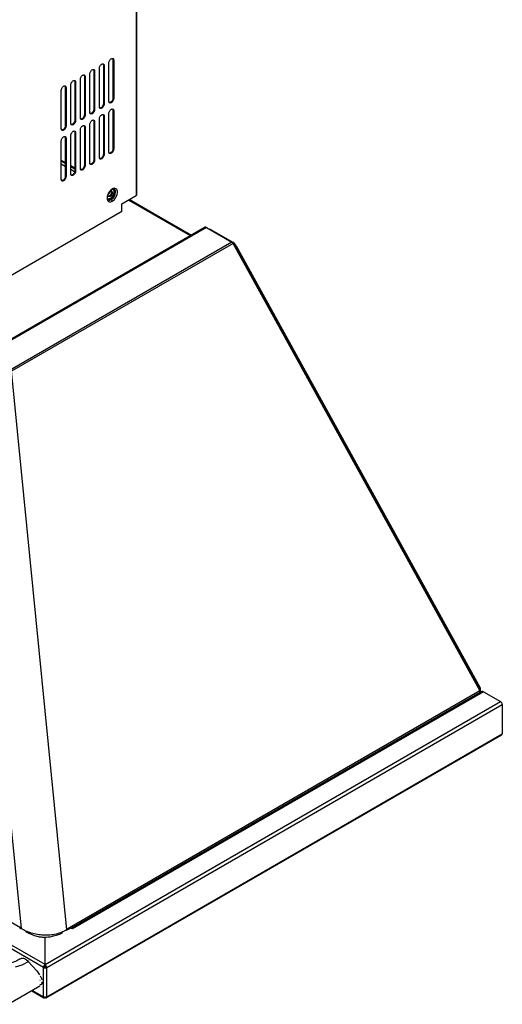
# Model space of a CAD drawing. Header units: millimetres. Extents: x -390 to 680, y -36 to 1377.
# Tile 5 of 6: x 321 to 680, y -34 to 697. Entities that reach past the tile are written whole.
import ezdxf

# ---------------------------------------------------------------- set-up
doc = ezdxf.new("R2010")
doc.units = ezdxf.units.MM

msp = doc.modelspace()

# ---------------------------------------------------------------- linework, layer by layer
at = {"color": 7, "linetype": 'Continuous', "lineweight": 25}
for p, q in [((408.38, 567.07), (408.38, 928.8)), ((407.86, 928.07), (407.86, 566.34)), ((390.44, 667.76), (390.53, 667.22)), ((391.1, 666.9), (390.53, 667.22)), ((390.53, 667.22), (390.53, 638.64)), ((391.1, 666.9), (391.1, 638.32)), ((376.3, 659.6), (376.39, 659.06)), ((376.96, 658.73), (376.39, 659.06)), ((376.39, 659.06), (376.39, 630.48)), ((376.96, 658.73), (376.96, 630.15)), ((380.49, 632.19), (380.49, 660.77)), ((383.37, 663.68), (383.46, 663.14)), ((384.03, 662.81), (383.46, 663.14)), ((383.46, 663.14), (383.46, 634.56)), ((384.03, 662.81), (384.03, 634.24)), ((387.56, 636.28), (387.56, 664.86)), ((362.16, 651.43), (362.25, 650.89)), ((362.81, 650.57), (362.25, 650.89)), ((362.25, 650.89), (362.25, 622.32)), ((366.35, 624.03), (366.35, 652.61)), ((369.23, 655.52), (369.32, 654.98)), ((369.88, 654.65), (369.32, 654.98)), ((369.32, 654.98), (369.32, 626.4)), ((369.88, 654.65), (369.88, 626.07)), ((373.42, 628.11), (373.42, 656.69)), ((352.21, 615.87), (352.21, 644.45)), ((355.09, 647.35), (355.18, 646.81)), ((355.74, 646.49), (355.18, 646.81)), ((355.18, 646.81), (355.18, 618.23)), ((355.74, 646.49), (355.74, 617.91)), ((359.28, 619.95), (359.28, 648.53)), ((362.81, 650.57), (362.81, 621.99)), ((391.1, 638.32), (390.53, 638.64)), ((376.96, 630.15), (376.39, 630.48)), ((381.69, 631.5), (380.98, 631.27)), ((382.26, 631.17), (381.69, 631.5)), ((384.03, 634.24), (383.46, 634.56)), ((388.76, 635.58), (388.05, 635.36)), ((389.33, 635.26), (388.76, 635.58)), ((390.44, 630.2), (390.53, 629.66)), ((391.1, 629.34), (390.53, 629.66)), ((390.53, 629.66), (390.53, 601.08)), ((391.1, 629.34), (391.1, 600.76)), ((362.81, 621.99), (362.25, 622.32)), ((367.55, 623.34), (366.84, 623.11)), ((368.12, 623.01), (367.55, 623.34)), ((369.88, 626.07), (369.32, 626.4)), ((374.62, 627.42), (373.91, 627.19)), ((375.19, 627.09), (374.62, 627.42)), ((376.3, 622.04), (376.39, 621.5)), ((376.96, 621.17), (376.39, 621.5)), ((376.39, 621.5), (376.39, 592.92)), ((380.49, 594.63), (380.49, 623.21)), ((383.37, 626.12), (383.46, 625.58)), ((384.03, 625.25), (383.46, 625.58)), ((383.46, 625.58), (383.46, 597)), ((384.03, 625.25), (384.03, 596.67)), ((387.56, 598.72), (387.56, 627.29)), ((353.41, 615.17), (352.7, 614.95)), ((353.97, 614.85), (353.41, 615.17)), ((355.74, 617.91), (355.18, 618.23)), ((360.48, 619.25), (359.77, 619.03)), ((361.05, 618.93), (360.48, 619.25)), ((366.35, 586.47), (366.35, 615.05)), ((369.23, 617.96), (369.32, 617.42)), ((369.88, 617.09), (369.32, 617.42)), ((369.32, 617.42), (369.32, 588.84)), ((369.88, 617.09), (369.88, 588.51)), ((373.42, 590.55), (373.42, 619.13)), ((376.96, 621.17), (376.96, 592.59)), ((352.21, 578.31), (352.21, 606.88)), ((355.09, 609.79), (355.18, 609.25)), ((355.74, 608.93), (355.18, 609.25)), ((355.18, 609.25), (355.18, 580.67)), ((355.74, 608.93), (355.74, 580.35)), ((359.28, 582.39), (359.28, 610.97)), ((362.16, 613.87), (362.25, 613.33)), ((362.81, 613.01), (362.25, 613.33)), ((362.25, 613.33), (362.25, 584.75)), ((362.81, 613.01), (362.81, 584.43)), ((391.1, 600.76), (390.53, 601.08)), ((352.21, 592.58), (355.18, 590.87)), ((355.18, 590.63), (352.21, 592.34)), ((376.96, 592.59), (376.39, 592.92)), ((381.69, 593.94), (380.98, 593.71)), ((382.26, 593.61), (381.69, 593.94)), ((384.03, 596.67), (383.46, 597)), ((388.76, 598.02), (388.05, 597.79)), ((389.33, 597.69), (388.76, 598.02)), ((355.18, 590.05), (352.21, 591.77)), ((352.21, 589.89), (355.18, 588.18)), ((359.28, 588.5), (362.25, 586.79)), ((362.25, 586.55), (359.28, 588.26)), ((362.25, 585.97), (359.28, 587.69)), ((359.28, 585.81), (362.14, 584.15)), ((367.55, 585.78), (366.84, 585.55)), ((368.12, 585.45), (367.55, 585.78)), ((369.88, 588.51), (369.32, 588.84)), ((374.62, 589.86), (373.91, 589.63)), ((375.19, 589.53), (374.62, 589.86)), ((353.41, 577.61), (352.66, 577.37)), ((353.97, 577.28), (353.41, 577.61)), ((355.74, 580.35), (355.18, 580.67)), ((360.48, 581.69), (359.77, 581.47)), ((361.05, 581.37), (360.48, 581.69)), ((362.81, 584.43), (362.25, 584.75)), ((386.89, 566.65), (386.98, 567.22)), ((390.07, 568.48), (389.51, 568.81)), ((391.8, 569.32), (392.51, 568.91)), ((397.11, 560.13), (407.86, 566.34)), ((448.09, 536.42), (402.06, 562.99)), ((448.58, 536.71), (402.56, 563.28)), ((402.76, 563.4), (448.79, 536.83)), ((397.11, 554.42), (397.11, 560.13)), ((397.11, 554.42), (296.56, 496.37)), ((459.05, 542.75), (299.74, 450.78)), ((459.9, 542.66), (300.24, 450.49)), ((459.9, 542.66), (478.82, 531.74)), ((463.22, 540.74), (463.58, 540.95)), ((463.58, 540.95), (479.53, 531.74)), ((478.82, 531.74), (314.36, 436.8)), ((479.7, 530.79), (315.24, 435.85)), ((479.13, 531.51), (479.53, 531.74)), ((479.2, 531.45), (479.67, 531.69)), ((479.67, 531.69), (479.22, 531.43)), ((479.67, 531.69), (480.02, 531.04)), ((480.02, 531.04), (479.67, 530.84)), ((662.86, 198.85), (479.7, 530.79)), ((663.47, 199.23), (480.31, 531.17)), ((481.67, 528.7), (482.11, 528.95)), ((482.11, 528.95), (663.2, 200.77)), ((281.01, 437.5), (322.31, 22.13)), ((314.88, 436.5), (356.18, 21.12)), ((338.98, -6.74), (-365.01, 399.67)), ((340.19, -4.66), (-363.81, 401.75)), ((-317.06, 391.83), (321.82, 23.01)), ((356.6, 22.05), (662.86, 198.85)), ((359.5, 22.4), (663.19, 197.71)), ((664.77, 198.04), (360.01, 22.11)), ((665.62, 197.96), (360.51, 21.82)), ((662.68, 196.83), (663.19, 197.71)), ((662.76, 200.52), (663.2, 200.77)), ((662.9, 197.23), (663.2, 197.4)), ((663.2, 200.77), (663.2, 199.73)), ((663.2, 199.05), (663.2, 197.4)), ((663.2, 197.4), (663.43, 197.27)), ((665.62, 197.96), (678.4, 190.59)), ((340.19, -4.66), (678.4, 190.59)), ((662.7, 196.87), (662.72, 196.86)), ((341.39, -6.74), (679.6, 188.5)), ((679.6, 188.5), (679.6, 166.78)), ((679.6, 186.6), (679.62, 186.29)), ((679.6, 186.27), (679.62, 186.29)), ((679.62, 186.29), (679.62, 169.46)), ((679.62, 169.46), (679.6, 169.18)), ((679.6, 169.45), (679.62, 169.46)), ((341.04, -29.24), (679.24, 166.01)), ((341.39, -28.46), (679.6, 166.78)), ((321.6, 22.53), (321.82, 23.01)), ((322.31, 22.13), (321.6, 22.53)), ((322.19, 21.89), (321.63, 22.22)), ((321.75, 22.15), (322.01, 22.3)), ((321.75, 22.15), (322.01, 22.3)), ((322.3, 22.11), (322.09, 21.67)), ((359.28, 22.53), (356.35, 20.84)), ((356.6, 22.05), (356.89, 21.53)), ((360.51, 21.82), (359.28, 22.53)), ((326.32, 19.48), (325.92, 19.71)), ((327.9, 18.65), (326.32, 19.48)), ((329.59, 17.9), (327.9, 18.65)), ((331.45, 17.19), (329.59, 17.9)), ((332.44, 16.85), (331.45, 17.19)), ((333.46, 16.53), (332.44, 16.85)), ((334.39, 16.26), (333.46, 16.53)), ((335.35, 16.02), (334.39, 16.26)), ((336.12, 15.86), (335.35, 16.02)), ((336.91, 15.72), (336.12, 15.86)), ((337.6, 15.62), (336.91, 15.72)), ((338.3, 15.55), (337.6, 15.62)), ((338.95, 15.51), (338.3, 15.55)), ((339.61, 15.49), (338.95, 15.51)), ((340.93, 15.51), (339.61, 15.49)), ((340.19, -6.62), (340.19, 15.5)), ((342.32, 15.63), (340.93, 15.51)), ((343.82, 15.85), (342.32, 15.63)), ((345.5, 16.18), (343.82, 15.85)), ((347.35, 16.64), (345.5, 16.18)), ((348.29, 16.91), (347.35, 16.64)), ((349.22, 17.21), (348.29, 16.91)), ((350.01, 17.48), (349.22, 17.21)), ((350.78, 17.79), (350.01, 17.48)), ((351.43, 18.07), (350.78, 17.79)), ((352.06, 18.38), (351.43, 18.07)), ((352.44, 18.58), (352.06, 18.38)), ((353, 18.9), (352.44, 18.58)), ((356.18, 21.12), (356.89, 21.53)), ((356.19, 21.11), (356.46, 20.63)), ((356.43, 21.26), (356.43, 21.2)), ((356.7, 21.04), (356.43, 21.2)), ((318.22, -6.33), (323.14, -4.75)), ((323.14, -4.75), (327.75, -2.36)), ((327.97, -2.46), (333.99, -9.26)), ((338.98, -6.74), (339.48, -6.45)), ((338.98, -28.46), (338.98, -6.74)), ((341.39, -6.74), (340.89, -6.45)), ((341.39, -28.46), (341.39, -6.74)), ((333.99, -9.26), (336.01, -12.16)), ((312.86, -34.1), (336.4, -20.51)), ((336.29, -16.07), (336.41, -16.15)), ((330.31, -24.03), (339.34, -29.24)), ((330.81, -23.74), (338.98, -28.46)), ((340.19, -29.15), (340.19, -28.75))]:
    msp.add_line(p, q, dxfattribs=at)
at = {"color": 7, "linetype": 'Continuous', "lineweight": 25, "flags": 128}
for points in [[(390.04, 571.16), (389.03, 570.42), (388.09, 569.43), (387.29, 568.25), (386.67, 566.97), (386.28, 565.66), (386.15, 564.42), (386.28, 563.34), (386.67, 562.48), (387.29, 561.9), (388.09, 561.65), (389.03, 561.75), (390.04, 562.18)], [(397.11, 559.93), (397.23, 560.04), (397.61, 560.42)], [(479.68, 530.82), (479.69, 530.82), (479.7, 530.83), (479.68, 530.83)], [(479.7, 530.79), (479.92, 530.92), (480.09, 531.02), (480.22, 531.1), (480.29, 531.15), (480.31, 531.17), (480.27, 531.16), (480.17, 531.12), (480.02, 531.04)]]:
    msp.add_lwpolyline(points, dxfattribs=at)
at = {"color": 7, "linetype": 'Continuous', "lineweight": 25}
for centre, radius, start, end in [((389.56, 571.1), 0.479, 303.91688, 7.26982), ((391.56, 569.3), 2.4, 350.78596, 129.20329), ((389.25, 569.51), 2.28, 355.24106, 44.94661), ((389.38, 569.51), 2.43, 355.51514, 42.14452), ((390.31, 569.15), 2.22, 353.70115, 54.98667), ((387.2, 565.84), 2.2, 254.25476, 305.76399), ((385.82, 569.11), 2.31, 302.60549, 357.39453), ((388.01, 565.24), 2.27, 245.99261, 305.59142), ((384.92, 569.62), 6.61, 302.60548, 357.39452), ((388.79, 564.07), 0.307, 182.60548, 237.39452), ((385.6, 569.23), 6.92, 302.60548, 357.39452), ((388.5, 562.11), 1.54, 2.60548, 57.39452), ((385.48, 569.3), 8.45, 302.60548, 357.39452), ((407.48, 567.16), 0.905, 294.37466, 354.3052), ((459.4, 541.97), 0.855, 54.38242, 114.30712), ((462.81, 539.84), 1.35, 55.45926, 102.74157), ((477.51, 529.64), 2.48, 27.73213, 57.94373), ((475.66, 525.56), 7.29, 27.73214, 57.94373), ((660.96, 202.59), 4.2, 296.99968, 306.82597), ((660.76, 197.64), 2.42, 1.69046, 30.03007), ((665.12, 197.27), 0.852, 54.26004, 114.4295), ((676.99, 188.39), 2.61, 2.60548, 57.39452), ((678.79, 166.68), 0.815, 304.05635, 7.25583), ((323.68, 22.02), 2.09, 166.57091, 175.17275), ((354.65, 20.85), 2.28, 7.90525, 16.63228), ((341.59, -6.86), 2.61, 122.60548, 177.39452), ((340.19, -4.42), 2.61, 242.60967, 297.39033), ((341.01, -6.52), 1.54, 122.60548, 177.39452), ((340.19, -5.09), 1.54, 242.60967, 297.39033), ((338.78, -6.86), 2.61, 2.60548, 57.39452), ((339.36, -6.52), 1.54, 2.60548, 57.39452), ((339.72, -28.58), 0.742, 170.78596, 309.20329), ((340.19, -26.14), 2.61, 242.60967, 297.39033), ((340.66, -28.58), 0.742, 230.79671, 9.21404)]:
    msp.add_arc(centre, radius, start, end, dxfattribs=at)
for points, knots in [([(387.56, 664.86), (387.6, 665.17), (387.66, 665.81), (388.14, 666.76), (388.72, 667.49), (389.13, 667.78), (389.33, 667.92)], [0, 0, 0, 0, 0.279619, 0.559238, 0.779619, 1, 1, 1, 1]), ([(389.33, 667.92), (389.59, 668.03), (390.11, 668.25), (390.69, 668.04), (391.04, 667.57), (391.08, 667.12), (391.1, 666.9)], [0, 0, 0, 0, 0.279619, 0.559238, 0.77962, 1, 1, 1, 1]), ([(373.42, 656.69), (373.45, 657.01), (373.52, 657.65), (373.99, 658.59), (374.58, 659.33), (374.98, 659.61), (375.19, 659.75)], [0, 0, 0, 0, 0.2796192, 0.5592384, 0.7796194, 1, 1, 1, 1]), ([(375.19, 659.75), (375.45, 659.86), (375.97, 660.09), (376.55, 659.88), (376.89, 659.4), (376.94, 658.96), (376.96, 658.73)], [0, 0, 0, 0, 0.279619, 0.559238, 0.77962, 1, 1, 1, 1]), ([(380.49, 660.77), (380.52, 661.09), (380.59, 661.73), (381.06, 662.67), (381.65, 663.41), (382.06, 663.69), (382.26, 663.84)], [0, 0, 0, 0, 0.2796192, 0.5592384, 0.7796194, 1, 1, 1, 1]), ([(382.26, 663.84), (382.52, 663.95), (383.04, 664.17), (383.62, 663.96), (383.96, 663.48), (384.01, 663.04), (384.03, 662.81)], [0, 0, 0, 0, 0.279619, 0.559238, 0.77962, 1, 1, 1, 1]), ([(359.28, 648.53), (359.31, 648.85), (359.38, 649.48), (359.85, 650.43), (360.43, 651.16), (360.84, 651.45), (361.05, 651.59)], [0, 0, 0, 0, 0.279619, 0.559238, 0.779619, 1, 1, 1, 1]), ([(361.05, 651.59), (361.31, 651.7), (361.82, 651.92), (362.4, 651.71), (362.75, 651.24), (362.79, 650.79), (362.81, 650.57)], [0, 0, 0, 0, 0.279619, 0.559238, 0.77962, 1, 1, 1, 1]), ([(366.35, 652.61), (366.38, 652.93), (366.45, 653.57), (366.92, 654.51), (367.51, 655.25), (367.91, 655.53), (368.12, 655.67)], [0, 0, 0, 0, 0.279619, 0.559238, 0.779619, 1, 1, 1, 1]), ([(368.12, 655.67), (368.38, 655.78), (368.89, 656), (369.48, 655.79), (369.82, 655.32), (369.86, 654.87), (369.88, 654.65)], [0, 0, 0, 0, 0.279619, 0.559238, 0.77962, 1, 1, 1, 1]), ([(352.21, 644.45), (352.24, 644.76), (352.31, 645.4), (352.78, 646.35), (353.36, 647.08), (353.77, 647.37), (353.97, 647.51)], [0, 0, 0, 0, 0.279619, 0.559238, 0.779619, 1, 1, 1, 1]), ([(353.97, 647.51), (354.23, 647.62), (354.75, 647.84), (355.33, 647.63), (355.68, 647.16), (355.72, 646.71), (355.74, 646.49)], [0, 0, 0, 0, 0.279619, 0.559238, 0.77962, 1, 1, 1, 1]), ([(389.33, 635.26), (389.07, 635.14), (388.55, 634.92), (387.97, 635.13), (387.62, 635.61), (387.58, 636.05), (387.56, 636.28)], [0, 0, 0, 0, 0.279619, 0.559238, 0.77962, 1, 1, 1, 1]), ([(390.53, 638.64), (390.5, 638.33), (390.43, 637.69), (389.96, 636.74), (389.38, 636.01), (388.97, 635.72), (388.76, 635.58)], [0, 0, 0, 0, 0.279619, 0.559238, 0.779619, 1, 1, 1, 1]), ([(391.1, 638.32), (391.06, 638), (391, 637.36), (390.52, 636.42), (389.94, 635.68), (389.53, 635.4), (389.33, 635.26)], [0, 0, 0, 0, 0.2796192, 0.5592384, 0.7796194, 1, 1, 1, 1]), ([(376.39, 630.48), (376.36, 630.16), (376.29, 629.52), (375.82, 628.58), (375.23, 627.84), (374.83, 627.56), (374.62, 627.42)], [0, 0, 0, 0, 0.279619, 0.559238, 0.779619, 1, 1, 1, 1]), ([(376.96, 630.15), (376.92, 629.83), (376.86, 629.2), (376.38, 628.25), (375.8, 627.52), (375.39, 627.23), (375.19, 627.09)], [0, 0, 0, 0, 0.2796192, 0.5592384, 0.7796194, 1, 1, 1, 1]), ([(382.26, 631.17), (382, 631.06), (381.48, 630.84), (380.9, 631.05), (380.55, 631.52), (380.51, 631.97), (380.49, 632.19)], [0, 0, 0, 0, 0.2796192, 0.5592383, 0.7796199, 1, 1, 1, 1]), ([(383.46, 634.56), (383.43, 634.24), (383.36, 633.61), (382.89, 632.66), (382.3, 631.92), (381.9, 631.64), (381.69, 631.5)], [0, 0, 0, 0, 0.2796192, 0.5592384, 0.7796195, 1, 1, 1, 1]), ([(384.03, 634.24), (383.99, 633.92), (383.93, 633.28), (383.45, 632.33), (382.87, 631.6), (382.46, 631.31), (382.26, 631.17)], [0, 0, 0, 0, 0.2796192, 0.5592384, 0.7796194, 1, 1, 1, 1]), ([(387.56, 627.29), (387.6, 627.61), (387.66, 628.25), (388.14, 629.19), (388.72, 629.93), (389.13, 630.21), (389.33, 630.36)], [0, 0, 0, 0, 0.279619, 0.559238, 0.779619, 1, 1, 1, 1]), ([(389.33, 630.36), (389.59, 630.47), (390.11, 630.69), (390.69, 630.48), (391.04, 630.01), (391.08, 629.56), (391.1, 629.34)], [0, 0, 0, 0, 0.2796192, 0.5592383, 0.7796199, 1, 1, 1, 1]), ([(362.25, 622.32), (362.21, 622), (362.15, 621.36), (361.67, 620.42), (361.09, 619.68), (360.68, 619.4), (360.48, 619.25)], [0, 0, 0, 0, 0.279619, 0.559238, 0.779619, 1, 1, 1, 1]), ([(362.81, 621.99), (362.78, 621.67), (362.71, 621.03), (362.24, 620.09), (361.66, 619.35), (361.25, 619.07), (361.05, 618.93)], [0, 0, 0, 0, 0.279619, 0.559238, 0.779619, 1, 1, 1, 1]), ([(368.12, 623.01), (367.86, 622.9), (367.34, 622.68), (366.76, 622.89), (366.41, 623.36), (366.37, 623.81), (366.35, 624.03)], [0, 0, 0, 0, 0.2796192, 0.5592383, 0.7796199, 1, 1, 1, 1]), ([(369.32, 626.4), (369.29, 626.08), (369.22, 625.44), (368.75, 624.5), (368.16, 623.76), (367.75, 623.48), (367.55, 623.34)], [0, 0, 0, 0, 0.279619, 0.559238, 0.779619, 1, 1, 1, 1]), ([(369.88, 626.07), (369.85, 625.75), (369.78, 625.11), (369.31, 624.17), (368.73, 623.43), (368.32, 623.15), (368.12, 623.01)], [0, 0, 0, 0, 0.2796192, 0.5592384, 0.7796194, 1, 1, 1, 1]), ([(375.19, 627.09), (374.93, 626.98), (374.41, 626.76), (373.83, 626.97), (373.48, 627.44), (373.44, 627.89), (373.42, 628.11)], [0, 0, 0, 0, 0.2796192, 0.5592383, 0.7796199, 1, 1, 1, 1]), ([(373.42, 619.13), (373.45, 619.45), (373.52, 620.09), (373.99, 621.03), (374.58, 621.77), (374.98, 622.05), (375.19, 622.19)], [0, 0, 0, 0, 0.279619, 0.559238, 0.779619, 1, 1, 1, 1]), ([(375.19, 622.19), (375.45, 622.3), (375.97, 622.53), (376.55, 622.31), (376.89, 621.84), (376.94, 621.39), (376.96, 621.17)], [0, 0, 0, 0, 0.279619, 0.559238, 0.77962, 1, 1, 1, 1]), ([(380.49, 623.21), (380.52, 623.53), (380.59, 624.17), (381.06, 625.11), (381.65, 625.85), (382.06, 626.13), (382.26, 626.27)], [0, 0, 0, 0, 0.2796192, 0.5592384, 0.7796194, 1, 1, 1, 1]), ([(382.26, 626.27), (382.52, 626.39), (383.04, 626.61), (383.62, 626.4), (383.96, 625.92), (384.01, 625.48), (384.03, 625.25)], [0, 0, 0, 0, 0.279619, 0.559238, 0.77962, 1, 1, 1, 1]), ([(353.97, 614.85), (353.72, 614.73), (353.2, 614.51), (352.62, 614.72), (352.27, 615.2), (352.23, 615.64), (352.21, 615.87)], [0, 0, 0, 0, 0.279619, 0.559238, 0.77962, 1, 1, 1, 1]), ([(355.18, 618.23), (355.14, 617.91), (355.08, 617.28), (354.6, 616.33), (354.02, 615.6), (353.61, 615.31), (353.41, 615.17)], [0, 0, 0, 0, 0.279619, 0.559238, 0.779619, 1, 1, 1, 1]), ([(355.74, 617.91), (355.71, 617.59), (355.64, 616.95), (355.17, 616.01), (354.59, 615.27), (354.18, 614.99), (353.97, 614.85)], [0, 0, 0, 0, 0.279619, 0.559238, 0.779619, 1, 1, 1, 1]), ([(361.05, 618.93), (360.79, 618.82), (360.27, 618.59), (359.69, 618.8), (359.34, 619.28), (359.3, 619.72), (359.28, 619.95)], [0, 0, 0, 0, 0.279619, 0.559238, 0.77962, 1, 1, 1, 1]), ([(359.28, 610.97), (359.31, 611.28), (359.38, 611.92), (359.85, 612.87), (360.43, 613.6), (360.84, 613.89), (361.05, 614.03)], [0, 0, 0, 0, 0.279619, 0.559238, 0.779619, 1, 1, 1, 1]), ([(361.05, 614.03), (361.31, 614.14), (361.82, 614.36), (362.4, 614.15), (362.75, 613.68), (362.79, 613.23), (362.81, 613.01)], [0, 0, 0, 0, 0.2796192, 0.5592383, 0.7796199, 1, 1, 1, 1]), ([(366.35, 615.05), (366.38, 615.37), (366.45, 616), (366.92, 616.95), (367.51, 617.69), (367.91, 617.97), (368.12, 618.11)], [0, 0, 0, 0, 0.279619, 0.559238, 0.779619, 1, 1, 1, 1]), ([(368.12, 618.11), (368.38, 618.22), (368.89, 618.44), (369.48, 618.23), (369.82, 617.76), (369.86, 617.31), (369.88, 617.09)], [0, 0, 0, 0, 0.279619, 0.559238, 0.77962, 1, 1, 1, 1]), ([(352.21, 606.88), (352.24, 607.2), (352.31, 607.84), (352.78, 608.78), (353.36, 609.52), (353.77, 609.8), (353.97, 609.95)], [0, 0, 0, 0, 0.279619, 0.559238, 0.779619, 1, 1, 1, 1]), ([(353.97, 609.95), (354.23, 610.06), (354.75, 610.28), (355.33, 610.07), (355.68, 609.6), (355.72, 609.15), (355.74, 608.93)], [0, 0, 0, 0, 0.279619, 0.559238, 0.77962, 1, 1, 1, 1]), ([(390.53, 601.08), (390.5, 600.76), (390.43, 600.13), (389.96, 599.18), (389.38, 598.45), (388.97, 598.16), (388.76, 598.02)], [0, 0, 0, 0, 0.279619, 0.559238, 0.779619, 1, 1, 1, 1]), ([(391.1, 600.76), (391.06, 600.44), (391, 599.8), (390.52, 598.86), (389.94, 598.12), (389.53, 597.84), (389.33, 597.69)], [0, 0, 0, 0, 0.2796192, 0.5592384, 0.7796194, 1, 1, 1, 1]), ([(376.39, 592.92), (376.36, 592.6), (376.29, 591.96), (375.82, 591.02), (375.23, 590.28), (374.83, 590), (374.62, 589.86)], [0, 0, 0, 0, 0.2796192, 0.5592384, 0.7796195, 1, 1, 1, 1]), ([(376.96, 592.59), (376.92, 592.27), (376.86, 591.64), (376.38, 590.69), (375.8, 589.95), (375.39, 589.67), (375.19, 589.53)], [0, 0, 0, 0, 0.2796192, 0.5592384, 0.7796194, 1, 1, 1, 1]), ([(382.26, 593.61), (382, 593.5), (381.48, 593.28), (380.9, 593.49), (380.55, 593.96), (380.51, 594.41), (380.49, 594.63)], [0, 0, 0, 0, 0.279619, 0.559238, 0.77962, 1, 1, 1, 1]), ([(383.46, 597), (383.43, 596.68), (383.36, 596.04), (382.89, 595.1), (382.3, 594.36), (381.9, 594.08), (381.69, 593.94)], [0, 0, 0, 0, 0.2796192, 0.5592384, 0.7796195, 1, 1, 1, 1]), ([(384.03, 596.67), (383.99, 596.36), (383.93, 595.72), (383.45, 594.77), (382.87, 594.04), (382.46, 593.75), (382.26, 593.61)], [0, 0, 0, 0, 0.2796192, 0.5592384, 0.7796194, 1, 1, 1, 1]), ([(389.33, 597.69), (389.07, 597.58), (388.55, 597.36), (387.97, 597.57), (387.62, 598.04), (387.58, 598.49), (387.56, 598.72)], [0, 0, 0, 0, 0.279619, 0.559238, 0.77962, 1, 1, 1, 1]), ([(368.12, 585.45), (367.86, 585.34), (367.34, 585.11), (366.76, 585.33), (366.41, 585.8), (366.37, 586.25), (366.35, 586.47)], [0, 0, 0, 0, 0.279619, 0.559238, 0.77962, 1, 1, 1, 1]), ([(369.32, 588.84), (369.29, 588.52), (369.22, 587.88), (368.75, 586.94), (368.16, 586.2), (367.75, 585.92), (367.55, 585.78)], [0, 0, 0, 0, 0.2796192, 0.5592384, 0.7796195, 1, 1, 1, 1]), ([(369.88, 588.51), (369.85, 588.19), (369.78, 587.55), (369.31, 586.61), (368.73, 585.87), (368.32, 585.59), (368.12, 585.45)], [0, 0, 0, 0, 0.2796192, 0.5592384, 0.7796194, 1, 1, 1, 1]), ([(375.19, 589.53), (374.93, 589.42), (374.41, 589.2), (373.83, 589.41), (373.48, 589.88), (373.44, 590.33), (373.42, 590.55)], [0, 0, 0, 0, 0.279619, 0.559238, 0.77962, 1, 1, 1, 1]), ([(353.97, 577.28), (353.72, 577.17), (353.2, 576.95), (352.62, 577.16), (352.27, 577.63), (352.23, 578.08), (352.21, 578.31)], [0, 0, 0, 0, 0.279619, 0.559238, 0.77962, 1, 1, 1, 1]), ([(355.18, 580.67), (355.14, 580.35), (355.08, 579.72), (354.6, 578.77), (354.02, 578.04), (353.61, 577.75), (353.41, 577.61)], [0, 0, 0, 0, 0.279619, 0.559238, 0.779619, 1, 1, 1, 1]), ([(355.74, 580.35), (355.71, 580.03), (355.64, 579.39), (355.17, 578.45), (354.59, 577.71), (354.18, 577.43), (353.97, 577.28)], [0, 0, 0, 0, 0.2796192, 0.5592384, 0.7796194, 1, 1, 1, 1]), ([(361.05, 581.37), (360.79, 581.26), (360.27, 581.03), (359.69, 581.24), (359.34, 581.72), (359.3, 582.16), (359.28, 582.39)], [0, 0, 0, 0, 0.279619, 0.559238, 0.77962, 1, 1, 1, 1]), ([(362.25, 584.75), (362.21, 584.44), (362.15, 583.8), (361.67, 582.85), (361.09, 582.12), (360.68, 581.83), (360.48, 581.69)], [0, 0, 0, 0, 0.279619, 0.559238, 0.779619, 1, 1, 1, 1]), ([(362.81, 584.43), (362.78, 584.11), (362.71, 583.47), (362.24, 582.53), (361.66, 581.79), (361.25, 581.51), (361.05, 581.37)], [0, 0, 0, 0, 0.279619, 0.559238, 0.779619, 1, 1, 1, 1]), ([(387.1, 563.19), (387.05, 563.21), (386.9, 563.27), (386.7, 563.55), (386.48, 564.12), (386.41, 564.94), (386.54, 565.94), (386.86, 567.02), (387.37, 568.09), (388.04, 569.1), (388.8, 569.95), (389.42, 570.45), (389.75, 570.65), (389.83, 570.7)], [0, 0, 0, 0, 0.037822, 0.143034, 0.240198, 0.344204, 0.447138, 0.5508, 0.655513, 0.760706, 0.865536, 0.969122, 1, 1, 1, 1]), ([(389.83, 570.7), (389.96, 570.77), (390.33, 570.97), (390.89, 571.11), (391.32, 571.1), (391.49, 571), (391.56, 570.96)], [0, 0, 0, 0, 0.162062, 0.470952, 0.78206, 1, 1, 1, 1]), ([(388.52, 564.14), (388.39, 564.07), (387.99, 563.86), (387.38, 563.73), (386.9, 563.74), (386.72, 563.87), (386.7, 563.88)], [0, 0, 0, 0, 0.196957, 0.574684, 0.954023, 1, 1, 1, 1]), ([(386.77, 563.51), (386.97, 563.44), (387.51, 563.27), (388.2, 563.6), (388.62, 563.81)], [0, 0, 0, 0, 0.382429, 1, 1, 1, 1]), ([(386.79, 565.94), (386.95, 565.89), (387.28, 565.77), (387.92, 566.01), (388.54, 566.51), (389.07, 567.22), (389.43, 568.05), (389.48, 568.55), (389.51, 568.81)], [0, 0, 0, 0, 0.166611, 0.333275, 0.499938, 0.666602, 0.833266, 1, 1, 1, 1]), ([(390.07, 568.48), (390.05, 568.23), (390, 567.72), (389.63, 566.9), (389.11, 566.18), (388.48, 565.68), (387.86, 565.46), (387.33, 565.57), (386.96, 565.97), (386.91, 566.42), (386.89, 566.65)], [0, 0, 0, 0, 0.124994, 0.249987, 0.37498, 0.499973, 0.624967, 0.74996, 0.874953, 1, 1, 1, 1]), ([(387.98, 568.99), (388.14, 569.14), (388.51, 569.48), (389.11, 569.66), (389.63, 569.56), (390, 569.16), (390.05, 568.71), (390.07, 568.48)], [0, 0, 0, 0, 0.171554, 0.378643, 0.585733, 0.792822, 1, 1, 1, 1]), ([(389.51, 568.81), (389.48, 569.03), (389.43, 569.47), (389.21, 569.81), (389.04, 569.84), (389.04, 569.84)], [0, 0, 0, 0, 0.499923, 0.999845, 1, 1, 1, 1]), ([(322.31, 22.13), (322.31, 22.12), (322.31, 22.12), (322.3, 22.11), (322.3, 22.11)], [0, 0, 0, 0, 0.56, 1, 1, 1, 1]), ([(356.19, 21.11), (355, 20.48), (352.64, 19.24), (348.4, 17.92), (343.8, 17.16), (339.01, 17.07), (334.3, 17.61), (329.89, 18.71), (325.83, 20.21), (323.48, 21.48), (322.3, 22.11)], [0, 0, 0, 0, 0.125488, 0.250239, 0.374306, 0.498389, 0.623022, 0.748076, 0.873678, 1, 1, 1, 1]), ([(356.18, 21.12), (354.99, 20.5), (352.63, 19.26), (349.09, 18.16), (346.09, 17.56), (343, 17.17), (339.84, 17.1), (336.75, 17.35), (333.65, 17.79), (329.93, 18.71), (325.84, 20.23), (323.49, 21.49), (322.31, 22.13)], [0, 0, 0, 0, 0.125446, 0.250142, 0.312626, 0.374359, 0.49837, 0.558065, 0.619375, 0.748124, 0.873697, 1, 1, 1, 1]), ([(356.18, 21.12), (356.18, 21.12), (356.18, 21.11), (356.19, 21.11), (356.19, 21.11)], [0, 0, 0, 0, 0.56, 1, 1, 1, 1]), ([(327.75, -2.36), (327.32, -1.96), (326.44, -1.15), (325.06, -0.37), (323.73, 0.02), (322.53, 0.02), (321.91, -0.31), (321.61, -0.47)], [0, 0, 0, 0, 0.2038973, 0.4076993, 0.6115459, 0.8153963, 1, 1, 1, 1]), ([(321.66, -0.42), (320.56, -1.07), (318.33, -2.38), (315.6, -3.22), (314.22, -3.64)], [0, 0, 0, 0, 0.494548, 1, 1, 1, 1]), ([(326.02, -0.98), (326.27, -1.11), (326.93, -1.45), (327.57, -2.07), (327.97, -2.46)], [0, 0, 0, 0, 0.363221, 1, 1, 1, 1]), ([(336.48, -12.96), (336.65, -13.28), (337.16, -14.21), (337.55, -15.2), (337.72, -15.83), (337.72, -15.84)], [0, 0, 0, 0, 0.346639, 0.996696, 1, 1, 1, 1]), ([(336.29, -16.07), (336.31, -16.09), (336.36, -16.12), (336.43, -16.14), (336.5, -16.14), (336.55, -16.14), (336.57, -16.12), (336.57, -16.12)], [0, 0, 0, 0, 0.235189, 0.470377, 0.705566, 0.940755, 1, 1, 1, 1]), ([(337.93, -17.42), (337.86, -17.86), (337.71, -18.82), (337.1, -19.64), (336.53, -19.79), (336.35, -19.84)], [0, 0, 0, 0, 0.377257, 0.809348, 1, 1, 1, 1])]:
    msp.add_open_spline(points, degree=3, knots=knots, dxfattribs=at)
msp.add_open_spline([(388.62, 563.81), (389.04, 564.1), (389.87, 564.7), (390.93, 566.15), (391.66, 567.79), (391.76, 568.81), (391.8, 569.32)], degree=3, dxfattribs=at)

doc.saveas('drawing.dxf')
